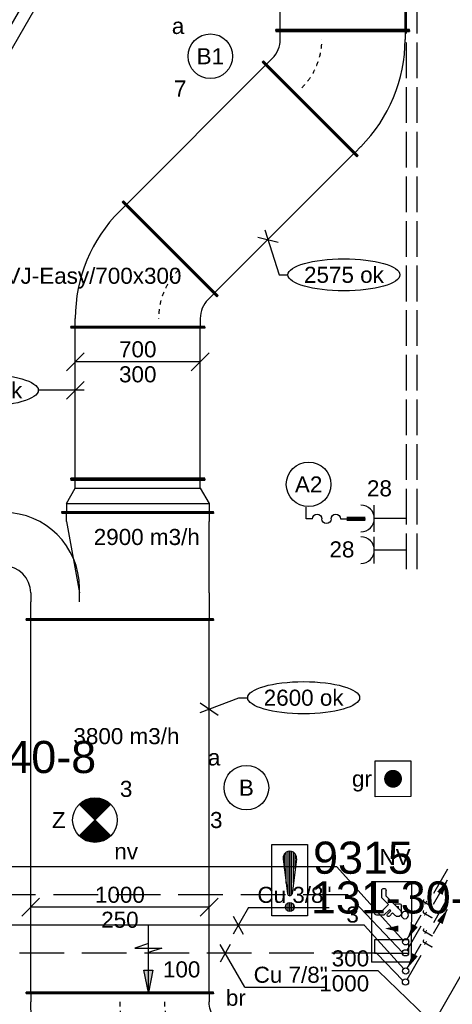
# Model space of a CAD drawing. Extents: x -132501 to 411300, y -42818 to 427495.
# Tile 105 of 256: x 36939 to 39363, y 24250 to 29766. Entities that reach past the tile are written whole.
import ezdxf
from ezdxf.enums import TextEntityAlignment as Align

# ---------------------------------------------------------------- set-up
doc = ezdxf.new("R2010")
doc.units = 0
doc.header["$LTSCALE"] = 50
for name, pattern in [('2322140', [45, 40, -5]), ('2322203', [45, 5, -2, 5, -2, 5, -2, 5, -2, 5, -2, 5, -5]), ('E_GOOT3', [5, 4, -1]), ('STREEPJES', [0.1, 0.05, -0.05])]:
    doc.linetypes.add(name, pattern=pattern)
doc.layers.get('0').update_dxf_attribs({"linetype": 'CONTINUOUS'})
for name, color, linetype in [('45 Plafond 2D arcering', 7, 'CONTINUOUS'), ('brandmeldserienummers', 1, 'CONTINUOUS'), ('EL6131--_WG', 2, 'CONTINUOUS'), ('EL6222--', 3, 'CONTINUOUS'), ('EL6311--', 3, 'CONTINUOUS'), ('EL6350--', 3, 'CONTINUOUS'), ('EL6511--', 3, 'CONTINUOUS'), ('EL6522--', 3, 'CONTINUOUS'), ('WL524---', 90, 'CONTINUOUS'), ('WL5448--', 4, 'CONTINUOUS'), ('WL570---_RETOUR', 112, 'CONTINUOUS'), ('WL570---_RETOUR_RST', 2, 'CONTINUOUS'), ('WL570---_TOEVOER', 3, 'CONTINUOUS'), ('WM5448--', 1, 'CONTINUOUS'), ('WM570---_RETOUR', 1, 'CONTINUOUS'), ('WM570---_TOEVOER', 1, 'CONTINUOUS'), ('WM570---_TOEVOER_PR', 1, 'CONTINUOUS')]:
    doc.layers.add(name, color=color, linetype=linetype)
doc.styles.add('BURO-018', font='ARIAL.TTF', dxfattribs={"height": 63})

# ---------------------------------------------------------------- blocks, each defined once
blk = doc.blocks.new('*X32')
at = {"color": 0}
for p, q in [((159.4, 200.26), (159.4, 201.95)), ((159.6, 198.67), (159.6, 202.13)), ((159.8, 197.35), (159.8, 202.22)), ((160, 197.25), (160, 202.25)), ((160.2, 197.35), (160.2, 202.22)), ((160.4, 198.67), (160.4, 202.13)), ((160.6, 200.26), (160.6, 201.95)), ((159.8, 195.54), (159.8, 196.46)), ((160, 195.5), (160, 196.5)), ((160.2, 195.54), (160.2, 196.46)), ((159.6, 195.7), (159.6, 196.3)), ((160.4, 195.7), (160.4, 196.3))]:
    blk.add_line(p, q, dxfattribs=at)
blk = doc.blocks.new('1116A7')
at = {"color": 0, "linetype": 'Continuous'}
for p, q in [((-2, -4), (-2, 4)), ((-2, 4), (2, 4)), ((2, 4), (2, -4)), ((-0.74, 2.41), (-0.25, -1.53)), ((0.74, 2.41), (0.25, -1.53)), ((2, -4), (-2, -4))]:
    blk.add_line(p, q, dxfattribs=at)
blk.add_circle((0, -3), 0.5, dxfattribs=at)
for centre, radius, start, end in [((0, 2.5), 0.75, 352.8192, 187.1808), ((0, -1.5), 0.25, 187.1808, 352.8192)]:
    blk.add_arc(centre, radius, start, end, dxfattribs=at)
blk.add_blockref('*X32', (-160, -199), dxfattribs=at)
at = {"color": 0, "linetype": 'Continuous', "style": 'BURO-018'}
blk.add_attdef('E_TEXT1', text='', height=1.8, dxfattribs=at).set_placement((0, 6.5), align=Align.MIDDLE)
at = {"color": 0, "linetype": 'Continuous', "style": 'BURO-018', "flags": 1}
blk.add_attdef('E_MATCODE', (0, 0), '', height=1.8, dxfattribs=at)
blk = doc.blocks.new('1115B3A')
at = {"color": 0, "linetype": 'Continuous'}
blk.add_circle((0, 0), 2.5, dxfattribs=at)
at = {"color": 0, "linetype": 'Continuous', "style": 'BURO-018'}
for tag, p in [('E_GKAST', (0, 8)), ('E_GROEP', (0, 5)), ('E_SGROEP', (4.5, 5)), ('E_ARMCODE', (0, 0)), ('E_SLET', (4.5, -1))]:
    blk.add_attdef(tag, text='', height=1.8, dxfattribs=at).set_placement(p, align=Align.MIDDLE)
blk = doc.blocks.new('1115C2J')
at = {"color": 0, "linetype": 'Continuous'}
for p, q in [((-4.5, 5.5), (4.5, 5.5)), ((-4.5, 1), (-4.5, 5.5)), ((-1.24, 4.31), (-1.24, 4.91)), ((-0.76, 4.11), (-0.76, 4.91)), ((2, 5.15), (3.5, 5.15)), ((2, 1.35), (2, 5.15)), ((3.5, 5.15), (3.5, 1.35)), ((4.5, 1), (4.5, 5.5)), ((-2.68, 4.35), (-3.52, 4.35)), ((-2.88, 3.87), (-3.52, 3.87)), ((-1.27, 2.26), (-2.88, 3.87)), ((-1.94, 3.61), (-2.68, 4.35)), ((-1.24, 4.31), (-1.94, 3.61)), ((-1.37, 3.5), (-0.76, 4.11)), ((-1.23, 3.35), (-1.37, 3.5)), ((-0.87, 3.71), (-1.23, 3.35)), ((-0.65, 3.49), (-1.01, 3.13)), ((-1.94, 2.93), (-2.04, 2.83)), ((-2.04, 2.83), (-2.04, 2.34)), ((-1.71, 2.7), (-1.72, 2.7)), ((-1.72, 2.7), (-1.72, 2.46)), ((-1.47, 2.46), (-1.72, 2.46)), ((-0.71, 2.83), (-1.01, 3.13)), ((-0.99, 2.14), (-1.84, 2.14)), ((2, 1.35), (3.5, 1.35)), ((4.5, 1), (-4.5, 1))]:
    blk.add_line(p, q, dxfattribs=at)
blk.add_lwpolyline([(0.75, 4, 0, 0.7, 0), (0.75, 2.5, 0.7, 0.7, 0)], format="xyseb", dxfattribs=at)
blk.add_circle((-0.76, 1.75), 0.4, dxfattribs=at)
for centre, radius, start, end in [((-1, 4.91), 0.24, 0, 180), ((-3.52, 4.11), 0.24, 90, 270), ((-0.76, 3.6), 0.16, 315, 135), ((-1.84, 2.34), 0.2, 180, 270), ((-0.99, 2.54), 0.4, 225, 45)]:
    blk.add_arc(centre, radius, start, end, dxfattribs=at)
at = {"color": 0, "linetype": 'Continuous', "style": 'BURO-018'}
for tag, p in [('E_GKAST', (0, 15.17)), ('E_GROEP', (0, 12.17)), ('E_SGROEP', (4.5, 12.17)), ('E_ARMCODE', (0, 8))]:
    blk.add_attdef(tag, text='', height=1.8, dxfattribs=at).set_placement(p, align=Align.MIDDLE)
blk = doc.blocks.new('E00018')
at = {"color": 0, "linetype": 'Continuous'}
for p, q in [((-1.77, -1.77), (1.77, 1.77)), ((1.77, -1.77), (-1.77, 1.77))]:
    blk.add_line(p, q, dxfattribs=at)
at = {"color": 0, "linetype": 'Continuous', "const_width": 2.5}
for points in [[(-0.88, 0.88, -0.198912), (0, 1.25, -0.198912), (0.88, 0.88, -1)], [(-0.88, -0.88, 0.198912), (0, -1.25, 0.198912), (0.88, -0.88, 1)]]:
    blk.add_lwpolyline(points, format="xyb", dxfattribs=at)
blk = doc.blocks.new('1115B3A-NO1')
at = {"color": 0, "linetype": 'Continuous'}
blk.add_circle((0, 0), 2.5, dxfattribs=at)
at = {"color": 0, "zscale": 50}
blk.add_blockref('E00018', (0, 0), dxfattribs=at)
at = {"color": 0, "linetype": 'Continuous', "style": 'BURO-018'}
for tag, p in [('E_GKAST', (0, 8)), ('E_GROEP', (0, 5)), ('E_SGROEP', (4.5, 5)), ('E_ARMCODE', (0, 0)), ('E_SLET', (4.5, -1))]:
    blk.add_attdef(tag, text='', height=1.8, dxfattribs=at).set_placement(p, align=Align.MIDDLE)
blk = doc.blocks.new('111304')
at = {"color": 0, "linetype": 'Continuous'}
for p, q in [((-1.5, 4.5), (1.5, 4.5)), ((0, 1), (0, 4.5))]:
    blk.add_line(p, q, dxfattribs=at)
blk.add_arc((0, 6), 1.5, 180, 0, dxfattribs=at)
at = {"color": 0, "linetype": 'Continuous', "style": 'BURO-018'}
for tag, p in [('E_GKAST', (0, 11.5)), ('E_GROEP', (0, 8.5)), ('E_SGROEP', (4.5, 8.5))]:
    blk.add_attdef(tag, text='', height=1.8, dxfattribs=at).set_placement(p, align=Align.MIDDLE)
at = {"color": 0, "linetype": 'Continuous', "style": 'BURO-018', "flags": 1}
for tag, p in [('E_VERMCODE', (13, 8.5)), ('E_MATCODE', (0, 0))]:
    blk.add_attdef(tag, text='', height=1.8, dxfattribs=at).set_placement(p, align=Align.MIDDLE)
blk = doc.blocks.new('0303A9')
at = {"color": 0, "linetype": 'Continuous'}
for p, q in [((0, 9.5), (0, 10.5)), ((0, 5), (0, 1))]:
    blk.add_line(p, q, dxfattribs=at)
at = {"color": 0, "linetype": 'Continuous', "const_width": 0.7}
blk.add_lwpolyline([(0, 4), (0, 1)], dxfattribs=at)
at = {"color": 0, "linetype": 'Continuous'}
for centre, start, end in [((0, 8.75), 90, 270), ((0, 7.25), 270, 90), ((0, 5.75), 90, 270)]:
    blk.add_arc(centre, 0.75, start, end, dxfattribs=at)
at = {"color": 0, "linetype": 'Continuous', "style": 'BURO-018', "flags": 1}
blk.add_attdef('E_MATCODE', text='', height=1.8, dxfattribs=at).set_placement((0, 0), align=Align.MIDDLE)
blk = doc.blocks.new('LU-PIJL6')
at = {"color": 0, "linetype": 'Continuous'}
for p, q in [((-5, -1.5), (-5, 1.5)), ((-5, 1.5), (-4.5, 0)), ((0, 0), (-7.5, 0)), ((-5.5, 0), (-5, -1.5)), ((-2.5, -0.5), (-2.5, 0.5)), ((-2.5, 0.5), (0, 0)), ((0, 0), (-2.5, -0.5))]:
    blk.add_line(p, q, dxfattribs=at)
blk.add_solid([(-2.5, 0.5), (-2.5, -0.5), (0, 0)], dxfattribs=at)
blk = doc.blocks.new('*U396')
at = {"color": 0, "ltscale": 10}
for p, q in [((0, 375, -2824.7), (5, 375, -2824.7)), ((0, -375, -2824.7), (0, 375, -2824.7)), ((5, -375, -2824.7), (5, 375, -2824.7)), ((5, 350, -2824.7), (141.4, 350, -2824.7)), ((146.4, 375, -2824.7), (141.4, 375, -2824.7)), ((141.4, -375, -2824.7), (141.4, 375, -2824.7)), ((146.4, -375, -2824.7), (146.4, 375, -2824.7)), ((0, -375, -2824.7), (5, -375, -2824.7)), ((5, -350, -2824.7), (141.4, -350, -2824.7)), ((146.4, -375, -2824.7), (141.4, -375, -2824.7))]:
    blk.add_line(p, q, dxfattribs=at)
at = {"layer": 'WM570---_TOEVOER_PR', "color": 1, "style": 'BURO-018'}
blk.add_attdef('POSNR', text='', height=90, dxfattribs=at).set_placement((0, 0), align=Align.MIDDLE)
blk = doc.blocks.new('*U952')
at = {"color": 0, "ltscale": 10}
for p, q in [((175, 700, -2724.7), (175, 695, -2724.7)), ((525, 700, -2724.7), (175, 700, -2724.7)), ((525, 695, -2724.7), (175, 695, -2724.7)), ((200, 650, -2724.7), (200, 695, -2724.7)), ((500, 695, -2724.7), (500, 650, -2724.7)), ((525, 700, -2724.7), (525, 695, -2724.7)), ((-100, 525, -2724.7), (-95, 525, -2724.7)), ((-100, -525, -2724.7), (-100, 525, -2724.7)), ((-95, -525, -2724.7), (-95, 525, -2724.7)), ((-95, 500, -2724.7), (0, 500, -2724.7)), ((50, 500, -2724.7), (0, 500, -2724.7)), ((450, 300, -2724.7), (50, 227, -2724.7)), ((450, 300, -2724.7), (495, 300, -2724.7)), ((500, 325, -2724.7), (495, 325, -2724.7)), ((495, -525, -2724.7), (495, 325, -2724.7)), ((500, -525, -2724.7), (500, 325, -2724.7)), ((0, 227, -2724.7), (77, 227, -2724.7)), ((-100, -525, -2724.7), (-95, -525, -2724.7)), ((0, -500, -2724.7), (-95, -500, -2724.7)), ((50, -500, -2724.7), (0, -500, -2724.7)), ((50, -500, -2724.7), (450, -500, -2724.7)), ((495, -500, -2724.7), (450, -500, -2724.7)), ((500, -525, -2724.7), (495, -525, -2724.7))]:
    blk.add_line(p, q, dxfattribs=at)
for centre, radius in [((50, 650, -2724.7), 150), ((77, 650, -2724.7), 423)]:
    blk.add_arc(centre, radius, 270, 0, dxfattribs=at)
at = {"layer": 'WM570---_TOEVOER_PR', "color": 1, "style": 'BURO-018'}
blk.add_attdef('POSNR', text='', height=90, dxfattribs=at).set_placement((0, 0), align=Align.MIDDLE)
blk = doc.blocks.new('*U971')
at = {"color": 0, "ltscale": 10}
for p, q in [((0, 375, -2724.7), (5, 375, -2724.7)), ((0, -375, -2724.7), (0, 375, -2724.7)), ((5, -375, -2724.7), (5, 375, -2724.7)), ((5, 350, -2724.7), (846.2, 350, -2724.7)), ((851.2, 375, -2724.7), (846.2, 375, -2724.7)), ((846.2, -375, -2724.7), (846.2, 375, -2724.7)), ((851.2, -375, -2724.7), (851.2, 375, -2724.7)), ((0, -375, -2724.7), (5, -375, -2724.7)), ((5, -350, -2724.7), (846.2, -350, -2724.7)), ((851.2, -375, -2724.7), (846.2, -375, -2724.7))]:
    blk.add_line(p, q, dxfattribs=at)
at = {"layer": 'WM570---_TOEVOER_PR', "color": 1, "style": 'BURO-018'}
blk.add_attdef('POSNR', text='', height=90, dxfattribs=at).set_placement((0, 0), align=Align.MIDDLE)
blk = doc.blocks.new('*U972')
at = {"layer": 'WM570---_TOEVOER', "color": 0, "ltscale": 10}
for p, q in [((50, 0), (-207.2, 0)), ((-50, -50), (50, 50))]:
    blk.add_line(p, q, dxfattribs=at)
blk.add_ellipse((-520.9, 0), major_axis=(-313.7, 0), ratio=0.286888, dxfattribs=at)
at = {"layer": 'WM570---_TOEVOER', "color": 0, "style": 'BURO-018'}
blk.add_text('2875 bk', height=90, dxfattribs=at).set_placement((-744.6, -45))
blk = doc.blocks.new('*U973')
at = {"layer": 'WM570---_TOEVOER', "color": 0, "ltscale": 10}
for p, q in [((-400, -50), (-300, 50)), ((350, 0), (-350, 0)), ((300, -50), (400, 50))]:
    blk.add_line(p, q, dxfattribs=at)
at = {"layer": 'WM570---_TOEVOER', "color": 0, "style": 'BURO-018'}
for s, p in [('700', (-104.9, 25)), ('300', (-104.9, -115)), ('300', (-104.9, -115))]:
    blk.add_text(s, height=90, dxfattribs=at).set_placement(p)
blk = doc.blocks.new('*U974')
at = {"color": 0, "ltscale": 10}
for p, q in [((0, 525, -2724.7), (5, 525, -2724.7)), ((5, -525, -2724.7), (5, 525, -2724.7)), ((5, 500, -2724.7), (2086.8, 500, -2724.7)), ((2091.8, 525, -2724.7), (2086.8, 525, -2724.7)), ((2086.8, -525, -2724.7), (2086.8, 525, -2724.7)), ((2091.8, -525, -2724.7), (2091.8, 525, -2724.7)), ((0, -525, -2724.7), (5, -525, -2724.7)), ((5, -500, -2724.7), (2086.8, -500, -2724.7)), ((2091.8, -525, -2724.7), (2086.8, -525, -2724.7))]:
    blk.add_line(p, q, dxfattribs=at)
at = {"color": 8, "linetype": 'STREEPJES', "ltscale": 10}
blk.add_line((0, -525, -2724.7), (0, 525, -2724.7), dxfattribs=at)
at = {"layer": 'WM570---_TOEVOER_PR', "color": 1, "style": 'BURO-018'}
blk.add_attdef('POSNR', text='', height=90, dxfattribs=at).set_placement((0, 0), align=Align.MIDDLE)
blk = doc.blocks.new('*U975')
at = {"layer": 'WM570---_TOEVOER', "color": 0, "ltscale": 10}
for p, q in [((-50, -19.1), (165.9, 63.5)), ((165.9, 63.5), (215.9, 63.5)), ((-50, 34.4), (50, -34.4))]:
    blk.add_line(p, q, dxfattribs=at)
blk.add_ellipse((529.7, 63.5), major_axis=(313.7, 0), ratio=0.286888, dxfattribs=at)
at = {"layer": 'WM570---_TOEVOER', "color": 0, "style": 'BURO-018'}
blk.add_text('2600 ok', height=90, dxfattribs=at).set_placement((305.9, 18.5))
blk = doc.blocks.new('*U976')
at = {"layer": 'WM570---_TOEVOER', "color": 0, "ltscale": 10}
for p, q in [((-550, -50), (-450, 50)), ((500, 0), (-500, 0)), ((450, -50), (550, 50))]:
    blk.add_line(p, q, dxfattribs=at)
at = {"layer": 'WM570---_TOEVOER', "color": 0, "style": 'BURO-018'}
for s, p in [('1000', (-139.8, 25)), ('250', (-104.9, -115)), ('250', (-104.9, -115))]:
    blk.add_text(s, height=90, dxfattribs=at).set_placement(p)
blk = doc.blocks.new('*U978')
at = {"color": 0, "ltscale": 10}
for p, q in [((0, 350, -2724.7), (86.6, 400, -2724.7)), ((86.6, 400, -2724.7), (131.6, 400, -2724.7)), ((86.6, -400, -2724.7), (86.6, 400, -2724.7)), ((136.6, 425, -2724.7), (131.6, 425, -2724.7)), ((131.6, -425, -2724.7), (131.6, 425, -2724.7)), ((136.6, -425, -2724.7), (136.6, 425, -2724.7)), ((-50, 375, -2724.7), (-45, 375, -2724.7)), ((-50, -375, -2724.7), (-50, 375, -2724.7)), ((-45, -375, -2724.7), (-45, 375, -2724.7)), ((0, 350, -2724.7), (-45, 350, -2724.7)), ((0, -350, -2724.7), (0, 350, -2724.7)), ((-50, -375, -2724.7), (-45, -375, -2724.7)), ((0, -350, -2724.7), (-45, -350, -2724.7)), ((86.6, -400, -2724.7), (0, -350, -2724.7)), ((86.6, -400, -2724.7), (131.6, -400, -2724.7)), ((136.6, -425, -2724.7), (131.6, -425, -2724.7))]:
    blk.add_line(p, q, dxfattribs=at)
at = {"layer": 'WM570---_TOEVOER_PR', "color": 1, "style": 'BURO-018'}
blk.add_attdef('POSNR', text='', height=90, dxfattribs=at).set_placement((0, 0), align=Align.MIDDLE)
blk = doc.blocks.new('*U979')
at = {"color": 0, "ltscale": 10}
for p, q in [((0, 375, -2724.7), (5, 375, -2724.7)), ((0, -375, -2724.7), (0, 375, -2724.7)), ((5, -375, -2724.7), (5, 375, -2724.7)), ((5, 350, -2724.7), (1105.1, 350, -2724.7)), ((1110.1, 375, -2724.7), (1105.1, 375, -2724.7)), ((1105.1, -375, -2724.7), (1105.1, 375, -2724.7)), ((1110.1, -375, -2724.7), (1110.1, 375, -2724.7)), ((0, -375, -2724.7), (5, -375, -2724.7)), ((5, -350, -2724.7), (1105.1, -350, -2724.7)), ((1110.1, -375, -2724.7), (1105.1, -375, -2724.7))]:
    blk.add_line(p, q, dxfattribs=at)
at = {"layer": 'WM570---_TOEVOER_PR', "color": 1, "style": 'BURO-018'}
blk.add_attdef('POSNR', text='', height=90, dxfattribs=at).set_placement((0, 0), align=Align.MIDDLE)
blk = doc.blocks.new('*U980')
at = {"layer": 'WM570---_TOEVOER', "color": 0, "ltscale": 10}
for p, q in [((-56.8, 13.9), (56.8, -13.9)), ((-17, 53.8), (62.4, -197.6)), ((62.4, -197.6), (112.4, -197.6))]:
    blk.add_line(p, q, dxfattribs=at)
blk.add_ellipse((426.1, -197.6), major_axis=(313.7, 0), ratio=0.286888, dxfattribs=at)
at = {"layer": 'WM570---_TOEVOER', "color": 0, "style": 'BURO-018'}
blk.add_text('2575 ok', height=90, dxfattribs=at).set_placement((202.4, -242.6))
blk = doc.blocks.new('*U981')
at = {"color": 0, "ltscale": 10}
for p, q in [((-257.1, 375, -2724.7), (-252.1, 375, -2724.7)), ((-257.1, -375, -2724.7), (-257.1, 375, -2724.7)), ((-252.1, -375, -2724.7), (-252.1, 375, -2724.7)), ((-252.1, 350, -2724.7), (-207.1, 350, -2724.7)), ((443.4, 86.9, -2724.7), (-86.9, -443.4, -2724.7)), ((447, 83.4, -2724.7), (-83.4, -447, -2724.7)), ((393.9, 101, -2724.7), (425.8, 69.2, -2724.7)), ((447, 83.4, -2724.7), (443.4, 86.9, -2724.7)), ((-257.1, -375, -2724.7), (-252.1, -375, -2724.7)), ((-207.1, -350, -2724.7), (-252.1, -350, -2724.7)), ((-69.2, -425.8, -2724.7), (-101, -393.9, -2724.7)), ((-83.4, -447, -2724.7), (-86.9, -443.4, -2724.7))]:
    blk.add_line(p, q, dxfattribs=at)
for radius in [850, 150]:
    blk.add_arc((-207.1, -500, -2724.7), radius, 45, 90, dxfattribs=at)
at = {"color": 8, "linetype": 'STREEPJES', "ltscale": 10}
blk.add_arc((-207.1, -500, -2724.7), 383.3, 45, 90, dxfattribs=at)
at = {"layer": 'WM570---_TOEVOER_PR', "color": 1, "style": 'BURO-018'}
blk.add_attdef('POSNR', text='', height=90, dxfattribs=at).set_placement((0, 0), align=Align.MIDDLE)
blk = doc.blocks.new('*U983')
at = {"color": 0, "ltscale": 10}
for p, q in [((-257.1, 375, -2724.7), (-252.1, 375, -2724.7)), ((-257.1, -375, -2724.7), (-257.1, 375, -2724.7)), ((-252.1, -375, -2724.7), (-252.1, 375, -2724.7)), ((-252.1, 350, -2724.7), (-207.1, 350, -2724.7)), ((443.4, 86.9, -2724.7), (-86.9, -443.4, -2724.7)), ((447, 83.4, -2724.7), (-83.4, -447, -2724.7)), ((393.9, 101, -2724.7), (425.8, 69.2, -2724.7)), ((447, 83.4, -2724.7), (443.4, 86.9, -2724.7)), ((-257.1, -375, -2724.7), (-252.1, -375, -2724.7)), ((-207.1, -350, -2724.7), (-252.1, -350, -2724.7)), ((-69.2, -425.8, -2724.7), (-101, -393.9, -2724.7)), ((-83.4, -447, -2724.7), (-86.9, -443.4, -2724.7))]:
    blk.add_line(p, q, dxfattribs=at)
for radius in [850, 150]:
    blk.add_arc((-207.1, -500, -2724.7), radius, 45, 90, dxfattribs=at)
at = {"color": 8, "linetype": 'STREEPJES', "ltscale": 10}
blk.add_arc((-207.1, -500, -2724.7), 383.3, 45, 90, dxfattribs=at)
at = {"layer": 'WM570---_TOEVOER_PR', "color": 1, "style": 'BURO-018'}
blk.add_attdef('POSNR', text='', height=90, dxfattribs=at).set_placement((0, 0), align=Align.MIDDLE)
blk = doc.blocks.new('LDV3')
at = {"color": 0, "linetype": 'Continuous'}
for p, q in [((4.5, 7.79), (6.75, 11.69)), ((0.25, 0.43), (2.5, 4.33))]:
    blk.add_line(p, q, dxfattribs=at)
blk.add_lwpolyline([(0.25, 0.43, 0, 1, 0), (1.5, 2.6, 1, 1, 0)], format="xyseb", dxfattribs=at)
blk.add_circle((0, 0), 0.5, dxfattribs=at)
at = {"color": 0, "linetype": 'Continuous', "style": 'BURO-018'}
blk.add_attdef('LD_TEXT1', text='', height=1.8, rotation=60, dxfattribs=at).set_placement((3.5, 6.06), align=Align.MIDDLE)
blk = doc.blocks.new('LDV1')
at = {"color": 0, "linetype": 'Continuous'}
for p, q in [((4.5, 7.79), (6.75, 11.69)), ((0.25, 0.43), (2.5, 4.33))]:
    blk.add_line(p, q, dxfattribs=at)
blk.add_lwpolyline([(6.75, 11.69, 0, 1, 0), (5.5, 9.53, 1, 1, 0)], format="xyseb", dxfattribs=at)
blk.add_circle((0, 0), 0.5, dxfattribs=at)
at = {"color": 0, "linetype": 'Continuous', "style": 'BURO-018'}
blk.add_attdef('LD_TEXT1', text='', height=1.8, rotation=60, dxfattribs=at).set_placement((3.5, 6.06), align=Align.MIDDLE)
blk = doc.blocks.new('*U1541', base_point=(38163.2, 24693, 2900))
at = {"color": 0, "linetype": 'Continuous'}
for p, q in [((38220.9, 24793, 2900), (38134.3, 24643, 2900)), ((38220.9, 24793, 2900), (38673.8, 24793, 2900)), ((38134.3, 24743, 2900), (38192, 24643, 2900))]:
    blk.add_line(p, q, dxfattribs=at)
at = {"color": 0, "linetype": 'Continuous', "style": 'BURO-018'}
blk.add_text('Cu 3/8"', height=90, dxfattribs=at).set_placement((38270.9, 24818, 2900))
blk = doc.blocks.new('*U1543')
at = {"color": 2, "ltscale": 10}
for p, q in [((-750, 375, -2599.7), (-745, 375, -2599.7)), ((-750, -375, -2599.7), (-750, 375, -2599.7)), ((-745, -375, -2599.7), (-745, 375, -2599.7)), ((-745, 350, -2599.7), (745, 350, -2599.7)), ((750, 375, -2599.7), (745, 375, -2599.7)), ((745, -375, -2599.7), (745, 375, -2599.7)), ((750, -375, -2599.7), (750, 375, -2599.7)), ((-745, 280, -2599.7), (745, 280, -2599.7)), ((-745, 140, -2599.7), (745, 140, -2599.7)), ((-745, 0, -2599.7), (745, 0, -2599.7)), ((-745, -140, -2599.7), (745, -140, -2599.7)), ((-745, -280, -2599.7), (745, -280, -2599.7)), ((-750, -375, -2599.7), (-745, -375, -2599.7)), ((-745, -350, -2599.7), (745, -350, -2599.7)), ((750, -375, -2599.7), (745, -375, -2599.7))]:
    blk.add_line(p, q, dxfattribs=at)
at = {"layer": 'WM570---_TOEVOER_PR', "color": 1, "style": 'BURO-018'}
blk.add_attdef('POSNR', text='', height=90, dxfattribs=at).set_placement((0, 0), align=Align.MIDDLE)
blk = doc.blocks.new('*U1601')
at = {"layer": 'WM570---_TOEVOER', "color": 0, "ltscale": 10}
for p, q in [((-308.1, 295.8), (-567.9, 295.8)), ((37.1, -35.7), (-308.1, 295.8)), ((62.9, 8.9), (-62.9, -8.9))]:
    blk.add_line(p, q, dxfattribs=at)
at = {"layer": 'WM570---_TOEVOER', "color": 0, "style": 'BURO-018'}
for s, p in [('300', (-567.9, 320.8)), ('1000', (-637.8, 180.8))]:
    blk.add_text(s, height=90, dxfattribs=at).set_placement(p)
blk = doc.blocks.new('*U1607')
at = {"ltscale": 10}
h = blk.add_hatch(color=2, dxfattribs=at)
edge = h.paths.add_edge_path()
edge.add_ellipse((0, 400), major_axis=(8.33, 0), ratio=1, start_angle=0, end_angle=360)
h = blk.add_hatch(color=2, dxfattribs=at)
edge = h.paths.add_edge_path()
edge.add_ellipse((0, 200), major_axis=(8.33, 0), ratio=1, start_angle=0, end_angle=360)
h = blk.add_hatch(color=2, dxfattribs=at)
edge = h.paths.add_edge_path()
edge.add_ellipse((0, 0), major_axis=(8.33, 0), ratio=1, start_angle=0, end_angle=360)
h = blk.add_hatch(color=2, dxfattribs=at)
edge = h.paths.add_edge_path()
edge.add_ellipse((0, -200), major_axis=(8.33, 0), ratio=1, start_angle=0, end_angle=360)
h = blk.add_hatch(color=2, dxfattribs=at)
edge = h.paths.add_edge_path()
edge.add_ellipse((0, -400), major_axis=(8.33, 0), ratio=1, start_angle=0, end_angle=360)
at = {"color": 2, "ltscale": 10}
for p, q in [((-200, 525, -2749.7), (-195, 525, -2749.7)), ((-200, -525, -2749.7), (-200, 525, -2749.7)), ((-195, -525, -2749.7), (-195, 525, -2749.7)), ((-195, 500, -2749.7), (195, 500, -2749.7)), ((200, 525, -2749.7), (195, 525, -2749.7)), ((195, -525, -2749.7), (195, 525, -2749.7)), ((200, -525, -2749.7), (200, 525, -2749.7)), ((-68.9, 468.9, -2749.7), (68.9, 331.1, -2749.7)), ((-68.9, 268.9, -2749.7), (68.9, 131.1, -2749.7)), ((-68.9, 68.9, -2749.7), (68.9, -68.9, -2749.7)), ((-68.9, -131.1, -2749.7), (68.9, -268.9, -2749.7)), ((-68.9, -331.1, -2749.7), (68.9, -468.9, -2749.7)), ((-200, -525, -2749.7), (-195, -525, -2749.7)), ((-195, -500, -2749.7), (195, -500, -2749.7)), ((200, -525, -2749.7), (195, -525, -2749.7))]:
    blk.add_line(p, q, dxfattribs=at)
for centre in [(0, 400, -2749.7), (0, 200, -2749.7), (0, 0, -2749.7), (0, -200, -2749.7), (0, -400, -2749.7)]:
    blk.add_circle(centre, 8.33, dxfattribs=at)
at = {"layer": 'WL570---_TOEVOER', "color": 1, "style": 'BURO-018'}
blk.add_attdef('I', text='', height=90, dxfattribs=at).set_placement((0, 0), align=Align.MIDDLE)
at = {"layer": 'WM570---_TOEVOER_PR', "color": 1, "style": 'BURO-018'}
blk.add_attdef('POSNR', text='', height=90, dxfattribs=at).set_placement((0, 0), align=Align.MIDDLE)
blk = doc.blocks.new('*U1608')
at = {"ltscale": 10}
for points in [[(150, 500), (-150, 500), (-150, -500), (-87, 290)], [(0, 0), (61.4, 181.3), (126.3, 143.8)]]:
    blk.add_hatch(color=2, dxfattribs=at).paths.add_polyline_path(points)
at = {"color": 2, "ltscale": 10}
blk.add_line((0, 0, -3206.7), (507, 878.1, -3206.7), dxfattribs=at)
at = {"color": 0, "ltscale": 10}
for p, q in [((175, 525, -3206.7), (-175, 525, -3206.7)), ((-175, 525, -3206.7), (-175, -525, -3206.7)), ((150, 500, -3206.7), (-150, 500, -3206.7)), ((-150, 500, -3206.7), (-150, -500, -3206.7)), ((150, -500, -3206.7), (150, 500, -3206.7)), ((175, -525, -3206.7), (175, 525, -3206.7)), ((-175, -525, -3206.7), (175, -525, -3206.7)), ((-150, -500, -3206.7), (150, -500, -3206.7))]:
    blk.add_line(p, q, dxfattribs=at)
at = {"layer": 'WM570---_TOEVOER_PR', "color": 1, "style": 'BURO-018'}
blk.add_attdef('POSNR', text='', height=90, dxfattribs=at).set_placement((0, 0), align=Align.MIDDLE)
blk = doc.blocks.new('*U1611')
at = {"color": 0, "ltscale": 10}
for p, q in [((-700, 525, -2749.7), (-695, 525, -2749.7)), ((-700, -525, -2749.7), (-700, 525, -2749.7)), ((-695, -525, -2749.7), (-695, 525, -2749.7)), ((-695, 500, -2749.7), (-650, 500, -2749.7)), ((-650, 500, -2749.7), (-559.8, 496.5, -2749.7)), ((-559.8, 496.5, -2749.7), (-470.1, 485.8, -2749.7)), ((-470.1, 485.8, -2749.7), (-381.5, 468.2, -2749.7)), ((-381.5, 468.2, -2749.7), (-294.6, 443.7, -2749.7)), ((-294.6, 443.7, -2749.7), (-209.9, 412.5, -2749.7)), ((-209.9, 412.5, -2749.7), (-127.9, 374.7, -2749.7)), ((-127.9, 374.7, -2749.7), (-49.1, 330.5, -2749.7)), ((-49.1, 330.5, -2749.7), (26, 280.4, -2749.7)), ((26, 280.4, -2749.7), (96.9, 224.5, -2749.7)), ((96.9, 224.5, -2749.7), (163.2, 163.2, -2749.7)), ((163.2, 163.2, -2749.7), (224.5, 96.9, -2749.7)), ((224.5, 96.9, -2749.7), (280.4, 26, -2749.7)), ((280.4, 26, -2749.7), (330.5, -49.1, -2749.7)), ((330.5, -49.1, -2749.7), (374.7, -127.9, -2749.7)), ((374.7, -127.9, -2749.7), (412.5, -209.9, -2749.7)), ((412.5, -209.9, -2749.7), (443.7, -294.6, -2749.7)), ((443.7, -294.6, -2749.7), (468.2, -381.5, -2749.7)), ((468.2, -381.5, -2749.7), (485.8, -470.1, -2749.7)), ((485.8, -470.1, -2749.7), (496.5, -559.8, -2749.7)), ((-700, -525, -2749.7), (-695, -525, -2749.7)), ((-695, -500, -2749.7), (-650, -500, -2749.7)), ((-650, -500, -2749.7), (-638.2, -500.5, -2749.7)), ((-638.2, -500.5, -2749.7), (-626.5, -501.8, -2749.7)), ((-626.5, -501.8, -2749.7), (-615, -504.1, -2749.7)), ((-615, -504.1, -2749.7), (-603.6, -507.3, -2749.7)), ((-603.6, -507.3, -2749.7), (-592.6, -511.4, -2749.7)), ((-592.6, -511.4, -2749.7), (-581.9, -516.3, -2749.7)), ((-581.9, -516.3, -2749.7), (-571.6, -522.1, -2749.7)), ((-571.6, -522.1, -2749.7), (-561.8, -528.6, -2749.7)), ((-561.8, -528.6, -2749.7), (-552.6, -535.9, -2749.7)), ((-552.6, -535.9, -2749.7), (-543.9, -543.9, -2749.7)), ((-543.9, -543.9, -2749.7), (-535.9, -552.6, -2749.7)), ((-535.9, -552.6, -2749.7), (-528.6, -561.8, -2749.7)), ((-528.6, -561.8, -2749.7), (-522.1, -571.6, -2749.7)), ((-522.1, -571.6, -2749.7), (-516.3, -581.9, -2749.7)), ((-516.3, -581.9, -2749.7), (-511.4, -592.6, -2749.7)), ((-511.4, -592.6, -2749.7), (-507.3, -603.6, -2749.7)), ((-507.3, -603.6, -2749.7), (-504.1, -615, -2749.7)), ((496.5, -559.8, -2749.7), (500, -650, -2749.7)), ((-504.1, -615, -2749.7), (-501.8, -626.5, -2749.7)), ((-501.8, -626.5, -2749.7), (-500.5, -638.2, -2749.7)), ((-500.5, -638.2, -2749.7), (-500, -650, -2749.7)), ((-500, -695, -2749.7), (-500, -650, -2749.7)), ((500, -695, -2749.7), (500, -650, -2749.7)), ((-525, -700, -2749.7), (-525, -695, -2749.7)), ((-525, -695, -2749.7), (525, -695, -2749.7)), ((-525, -700, -2749.7), (525, -700, -2749.7)), ((525, -700, -2749.7), (525, -695, -2749.7))]:
    blk.add_line(p, q, dxfattribs=at)
at = {"color": 8, "linetype": 'STREEPJES', "ltscale": 10}
for radius in [650, 400]:
    blk.add_arc((-650, -650, -2749.7), radius, 0, 90, dxfattribs=at)
at = {"layer": 'WM570---_TOEVOER_PR', "color": 1, "style": 'BURO-018'}
blk.add_attdef('POSNR', text='', height=90, dxfattribs=at).set_placement((0, 0), align=Align.MIDDLE)
blk = doc.blocks.new('GAFGHYHY')
at = {"layer": '45 Plafond 2D arcering', "linetype": 'Continuous'}
h = blk.add_hatch(dxfattribs=at)
h.set_pattern_fill('RASTER_600_0002', color=8, style=0, pattern_type=2)
h.set_pattern_definition([(0, (331133.4, 276706.76), (0, 600), []), (90, (331133.4, 276706.76), (-600, 0), [])])
h.paths.add_polyline_path([(330102.4, 277226.8), (330102.4, 267962.6), (333164.5, 268137.3), (336801.4, 268708.1), (338943, 269055.5, -0.034996), (339263, 270498.2), (331563.4, 270498.2), (331563.4, 276188.2), (342039.4, 276188.2), (342039.4, 275147.7, -0.046998), (343602.4, 276431.1), (343602.4, 277226.8)], flags=0)
h = blk.add_hatch(dxfattribs=at)
h.set_pattern_fill('RASTER_600_0002', color=8, style=0, pattern_type=2)
h.set_pattern_definition([(0, (329606.6, 263113), (0, 600), []), (90, (329606.6, 263113), (-600, 0), [])])
h.paths.add_polyline_path([(314958.4, 262579.2), (311651.4, 262579.2), (311651.4, 260865.8), (318334.4, 260865.8), (318334.4, 255497.5), (322319.4, 254963.9), (325862.9, 254725.7), (325862.9, 257249.3), (333290.9, 257249.3), (333290.9, 254942.5), (336798.3, 255489.7), (340391.3, 256042.1), (347581.1, 257147.4), (347540, 258187), (344346.2, 258187), (344274, 258060.1, -0.292774), (338835.2, 268361), (333245.8, 267502.2), (329585.4, 267292.1), (328865.2, 267293.5, 0.013134), (328865.7, 267533.5), (329496.9, 267532.3), (329497.1, 270676.8), (328743.1, 270676.8), (328743.1, 270841.8), (329497.1, 270841.8), (329497.1, 272301.8), (326028.6, 272301.8), (326028.6, 270841.8), (326783.1, 270841.8), (326783.1, 270676.8), (326008.6, 270676.8), (315530.3, 270676.8, -0.063565), (316101.1, 268525.1), (316090.1, 268527.3, -0.003567), (316103.7, 268406.4), (316579.8, 268479.9), (316533, 268710.4), (316694, 268745.3, -0.13568), (316434, 263929), (316278, 263981), (316414.8, 264432), (314732.6, 264432, 0.018168)], flags=0)
h.paths.add_polyline_path([(325877.2, 261732.8, -51.816741), (326135.7, 261974.1), (326121.5, 261988.2), (325864.1, 261748)], flags=0)
h.paths.add_polyline_path([(329466.1, 263438.9, -1), (335716.1, 263438.9, -1)], flags=0)
h.paths.add_polyline_path([(339101.7, 258177.8, -1), (333851.7, 258177.8, -1)], flags=0)
blk = doc.blocks.new('E00124')
at = {"color": 0, "linetype": 'Continuous'}
for p, q in [((-2, 5), (2, 5)), ((-2, 1), (-2, 5)), ((2, 5), (2, 1)), ((2, 1), (-2, 1))]:
    blk.add_line(p, q, dxfattribs=at)
at = {"color": 0, "linetype": 'Continuous', "const_width": 1}
blk.add_lwpolyline([(-0.5, 3, 1), (0.5, 3, 1)], format="xyb", close=True, dxfattribs=at)
at = {"color": 0, "linetype": 'Continuous', "style": 'BURO-018'}
blk.add_attdef('E_TEXT1', text='', height=1.8, dxfattribs=at).set_placement((0, 7.5), align=Align.MIDDLE)
at = {"color": 0, "linetype": 'Continuous', "style": 'BURO-018', "flags": 1}
blk.add_attdef('E_MATCODE', (0, 0), '', height=1.8, dxfattribs=at)

msp = doc.modelspace()

# ---------------------------------------------------------------- linework, layer by layer
at = {"layer": 'EL6131--_WG', "linetype": 'E_GOOT3'}
for p, q in [((39166.7976, 26687.8372, 3000), (39166.7976, 34835.8689, 3000)), ((39106.7976, 26687.8372, 3000), (39106.7976, 34775.8689, 3000))]:
    msp.add_line(p, q, dxfattribs=at)
at = {"layer": 'EL6222--'}
msp.add_line((38543.838, 26968.7848), (38543.838, 27035.5512), dxfattribs=at)
at = {"layer": 'WL5448--', "linetype": '2322140'}
for p, q in [((38715.79, 25020.2604, 2900), (36878.7218, 25020.2604, 2900)), ((38870.3938, 24692.9719, 2900), (36679.9627, 24692.9719, 2900))]:
    msp.add_line(p, q, dxfattribs=at)
at = {"layer": 'WL5448--'}
for p, q in [((39091.7134, 24604.346), (38713.3665, 25021.1108)), ((39085.1572, 24538.8294), (38776.9522, 24862.8115)), ((39091.7134, 24448.0567), (38870.4457, 24690.4705)), ((39085.1572, 24382.5402), (38942.5632, 24533.2291))]:
    msp.add_line(p, q, dxfattribs=at)
at = {"layer": 'WL5448--', "linetype": '2322203'}
for p, q in [((38777.5386, 24862.7232, 2900), (36721.1845, 24862.7232, 2900)), ((38937.6453, 24535.4347, 2900), (36733.1105, 24535.4347, 2900))]:
    msp.add_line(p, q, dxfattribs=at)
at = {"layer": 'WL570---_RETOUR_RST'}
msp.add_arc((44829.5535, 24665.8452), 10843.3846, 121.44422632, 173.69379983, dxfattribs=at)
at = {"layer": 'WM5448--'}
for p, q in [((38119.0051, 24585.4347, 2900), (38061.2701, 24485.4347, 2900)), ((38199.8342, 24345.4347, 2900), (38061.2701, 24585.4347, 2900)), ((38199.8342, 24345.4347, 2900), (38652.7469, 24345.4347, 2900))]:
    msp.add_line(p, q, dxfattribs=at)

# ---------------------------------------------------------------- block references
at = {"layer": 'EL6222--'}
ref = msp.add_blockref('111304', (39151.1233, 26971.4338), dxfattribs=dict(at, xscale=50, yscale=50, zscale=50, rotation=90))
ref.add_attrib('E_GROEP', '28', dxfattribs={"layer": '0', "color": 1, "linetype": 'Continuous', "height": 90, "style": 'BURO-018'}).set_placement((38954.818, 27140.3521), align=Align.MIDDLE)
at = {"layer": 'EL6222--', "xscale": -35, "yscale": 35, "zscale": 35, "rotation": 90}
msp.add_blockref('0303A9', (38911.338, 26968.7848), dxfattribs=at)
at = {"layer": 'EL6222--'}
ref = msp.add_blockref('111304', (39151.1233, 26794.0907), dxfattribs=dict(at, xscale=50, yscale=50, zscale=50, rotation=90))
ref.add_attrib('E_GROEP', '28', dxfattribs={"layer": '0', "color": 1, "linetype": 'Continuous', "height": 90, "style": 'BURO-018'}).set_placement((38744.5948, 26798.4081), align=Align.MIDDLE)
at = {"layer": 'EL6311--'}
ref = msp.add_blockref('1115B3A', (38007.1924, 29561.1), dxfattribs=dict(at, xscale=50.00000000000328, yscale=50.00000000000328, zscale=50, rotation=181.9948371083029))
ref.add_attrib('E_ARMCODE', 'B1', dxfattribs={"layer": '0', "color": 1, "linetype": 'Continuous', "height": 90, "style": 'BURO-018'}).set_placement((38007.1924, 29561.1), align=Align.MIDDLE)
ref.add_attrib('E_SLET', 'a', dxfattribs={"layer": '0', "color": 1, "linetype": 'Continuous', "height": 90, "style": 'BURO-018'}).set_placement((37826.2068, 29729.9023), align=Align.MIDDLE)
ref.add_attrib('E_GROEP', '7', dxfattribs={"layer": '0', "color": 1, "linetype": 'Continuous', "height": 90, "style": 'BURO-018'}).set_placement((37838.3901, 29380.1144), align=Align.MIDDLE)
ref = msp.add_blockref('1115B3A', (38557.9566, 27162.6787), dxfattribs=dict(at, xscale=50.00000000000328, yscale=50.00000000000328, zscale=50, rotation=181.9948371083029))
ref.add_attrib('E_ARMCODE', 'A2', dxfattribs={"layer": '0', "color": 1, "linetype": 'Continuous', "height": 90, "style": 'BURO-018'}).set_placement((38557.9566, 27162.6787), align=Align.MIDDLE)
ref = msp.add_blockref('1115B3A', (38209.1161, 25463.3128), dxfattribs=dict(at, xscale=50.00000000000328, yscale=50.00000000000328, zscale=50, rotation=181.9948371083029))
ref.add_attrib('E_ARMCODE', 'B', dxfattribs={"layer": '0', "color": 1, "linetype": 'Continuous', "height": 90, "style": 'BURO-018'}).set_placement((38209.1161, 25463.3128), align=Align.MIDDLE)
ref.add_attrib('E_SLET', 'a', dxfattribs={"layer": '0', "color": 1, "linetype": 'Continuous', "height": 90, "style": 'BURO-018'}).set_placement((38028.1305, 25632.1151), align=Align.MIDDLE)
ref.add_attrib('E_GROEP', '3', dxfattribs={"layer": '0', "color": 1, "linetype": 'Continuous', "height": 90, "style": 'BURO-018'}).set_placement((38040.3138, 25282.3272), align=Align.MIDDLE)
at = {"layer": 'EL6350--'}
ref = msp.add_blockref('1115B3A-NO1', (37360.2966, 25281.6307), dxfattribs=dict(at, xscale=50, yscale=50, zscale=50))
ref.add_attrib('E_ARMCODE', 'Z', dxfattribs={"layer": '0', "color": 1, "linetype": 'Continuous', "height": 90, "style": 'BURO-018'}).set_placement((37157.5183, 25281.6307), align=Align.MIDDLE)
ref.add_attrib('E_SLET', 'nv', dxfattribs={"layer": '0', "color": 1, "linetype": 'Continuous', "height": 90, "style": 'BURO-018'}).set_placement((37535.2966, 25106.6307), align=Align.MIDDLE)
ref.add_attrib('E_GROEP', '3', dxfattribs={"layer": '0', "color": 1, "linetype": 'Continuous', "height": 90, "style": 'BURO-018'}).set_placement((37535.2966, 25456.6307), align=Align.MIDDLE)
ref = msp.add_blockref('1115C2J', (39185.1996, 24711.2417), dxfattribs=dict(at, xscale=-49.99999999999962, yscale=50, zscale=50, rotation=89.95121255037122))
ref.add_attrib('E_ARMCODE', 'NV', dxfattribs={"layer": '0', "color": 1, "linetype": 'Continuous', "height": 90, "style": 'BURO-018'}).set_placement((39042.4224, 25074.5639), align=Align.MIDDLE)
ref.add_attrib('E_GROEP', '3', dxfattribs={"layer": '0', "color": 1, "linetype": 'Continuous', "height": 90, "style": 'BURO-018'}).set_placement((38804.5506, 24752.6446), align=Align.MIDDLE)
at = {"layer": 'EL6511--', "xscale": 50, "yscale": 50, "zscale": 50}
msp.add_blockref('1116A7', (38452.415, 24945.146), dxfattribs=at)
at = {"layer": 'EL6522--'}
ref = msp.add_blockref('E00124', (39031.5205, 25363.2211), dxfattribs=dict(at, xscale=49.99999999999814, yscale=50, zscale=50, rotation=0.1824445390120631))
ref.add_attrib('E_MATCODE', 'gr', dxfattribs={"layer": '0', "color": 1, "linetype": 'Continuous', "height": 90, "style": 'BURO-018'}).set_placement((38912.4364, 25468.5399), align=Align.RIGHT)
at = {"layer": 'WL524---'}
msp.add_blockref('GAFGHYHY', (-304837.0445, -242743.8149), dxfattribs=at)
at = {"layer": 'WL5448--', "color": 2}
ref = msp.add_blockref('LDV3', (39101.9963, 24599.9954, 2700), dxfattribs=dict(at, xscale=35, yscale=35, zscale=35))
ref.add_attrib('LD_TEXT1', 'f', dxfattribs={"layer": '0', "color": 1, "linetype": 'Continuous', "height": 63, "rotation": 60, "style": 'BURO-018'}).set_placement((39224.4963, 24812.1717, 2700), align=Align.MIDDLE)
ref = msp.add_blockref('LDV1', (39100.7826, 24538.0667, 2700), dxfattribs=dict(at, xscale=35, yscale=35, zscale=35))
ref.add_attrib('LD_TEXT1', 'f', dxfattribs={"layer": '0', "color": 1, "linetype": 'Continuous', "height": 63, "rotation": 60, "style": 'BURO-018'}).set_placement((39223.2826, 24750.2429, 2700), align=Align.MIDDLE)
ref = msp.add_blockref('LDV3', (39101.9963, 24436.2555, 2700), dxfattribs=dict(at, xscale=35, yscale=35, zscale=35))
ref.add_attrib('LD_TEXT1', 'f', dxfattribs={"layer": '0', "color": 1, "linetype": 'Continuous', "height": 63, "rotation": 60, "style": 'BURO-018'}).set_placement((39224.4963, 24648.4318, 2700), align=Align.MIDDLE)
ref = msp.add_blockref('LDV1', (39100.7826, 24374.3268, 2700), dxfattribs=dict(at, xscale=35, yscale=35, zscale=35))
ref.add_attrib('LD_TEXT1', 'f', dxfattribs={"layer": '0', "color": 1, "linetype": 'Continuous', "height": 63, "rotation": 60, "style": 'BURO-018'}).set_placement((39223.2826, 24586.503, 2700), align=Align.MIDDLE)
at = {"layer": 'WL570---_RETOUR', "xscale": 50, "yscale": 50, "zscale": 50, "rotation": 270}
msp.add_blockref('LU-PIJL6', (37659.6372, 24315.1525), dxfattribs=at)
at = {"layer": 'WL570---_TOEVOER'}
for name, p, rotation in [('*U1543', (36377.5328, 29407.8189, 2599.6582), 60.00000000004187), ('*U396', (38748.9312, 29705.4472, 2724.6582), 90), ('*U983', (38748.9312, 29448.3404, 2724.6582), 270), ('*U979', (38567.1292, 29266.5384, 2724.6582), 225), ('*U981', (37600.3411, 28299.7504, 2724.6582), 90), ('*U971', (37600.3411, 27191.5803, 2724.6582), 90), ('*U978', (37600.3411, 27141.5803, 2724.6582), 270), ('*U952', (37500.3411, 26504.9803, 2724.6582), 90), ('*U974', (37500.3411, 24313.0889, 2724.6582), 90), ('*U1611', (37500.3411, 23613.0889, 2749.6716), 180)]:
    msp.add_blockref(name, p, dxfattribs=dict(at, rotation=rotation))
msp.add_blockref('*U1608', (38950.3411, 23613.0889, 3206.7355), dxfattribs=at)
ref = msp.add_blockref('*U1607', (38400.3411, 23613.0889, 2749.6716), dxfattribs=dict(at, rotation=180))
ref.add_attrib('I', 'br', dxfattribs={"color": 1, "height": 90, "style": 'BURO-018'}).set_placement((38150.3411, 24288.0889), align=Align.MIDDLE)
at = {"layer": 'WM5448--'}
msp.add_blockref('*U1541', (38163.1774, 24692.9719, 2900), dxfattribs=at)
at = {"layer": 'WM570---_TOEVOER'}
for name, p in [('*U980', (38329.7364, 28534.1709, 2724.6582)), ('*U973', (37600.3411, 27849.1643, 2724.6582)), ('*U972', (37250.3411, 27689.6232, 2724.6582)), ('*U975', (38000.3411, 25903.9576, 2724.6582)), ('*U976', (37500.3411, 24793.5441, 2724.6582)), ('*U1601', (39255.3365, 24141.3563, 3229.1716))]:
    msp.add_blockref(name, p, dxfattribs=at)

# ---------------------------------------------------------------- texts
at = {"layer": 'brandmeldserienummers', "color": 1, "style": 'BURO-018'}
for s, p in [('131-29-40-8', (35997.3212, 25545.2575)), ('9315', (38583.0019, 24981.2101)), ('131-30-1-2', (38570.9456, 24758.4881))]:
    msp.add_text(s, height=180, dxfattribs=at).set_placement(p)
at = {"layer": 'WL570---_TOEVOER', "color": 1, "style": 'BURO-018'}
msp.add_text('100', height=90, dxfattribs=at).set_placement((37741.5253, 24400.5397))
at = {"layer": 'WM5448--', "style": 'BURO-018'}
msp.add_text('Cu 7/8"', height=90, dxfattribs=at).set_placement((38249.8342, 24370.4347, 2900))
at = {"layer": 'WM570---_RETOUR', "style": 'BURO-018'}
msp.add_text('TVJ-Easy/700x300', height=90, dxfattribs=at).set_placement((36782.8646, 28286.2379))
at = {"layer": 'WM570---_TOEVOER', "style": 'BURO-018'}
for s, p in [('2900 m3/h', (37353.8128, 26822.8264)), ('3800 m3/h', (37239.7701, 25707.1538))]:
    msp.add_text(s, height=90, dxfattribs=at).set_placement(p)

doc.saveas('drawing.dxf')
